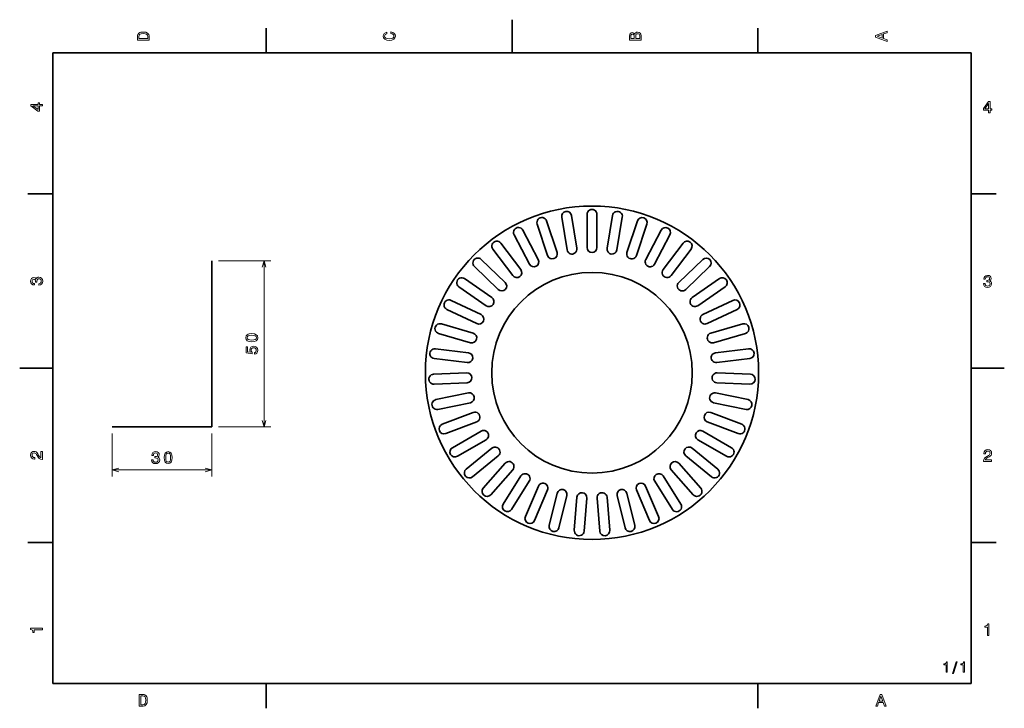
# Model space of a CAD drawing. Extents: x 0 to 297, y 2 to 210.
import ezdxf

# ---------------------------------------------------------------- set-up
doc = ezdxf.new("R2010")
doc.units = 0

msp = doc.modelspace()

# ---------------------------------------------------------------- linework, layer by layer
at = {"color": 7, "lineweight": 35}
for p, q in [((148.5, 200), (148.5, 210)), ((74.300003, 200), (74.300003, 207.5)), ((222.699997, 200), (222.699997, 207.5)), ((287, 200), (10, 200)), ((10, 200), (10, 10)), ((287, 10), (287, 200)), ((10, 157.5), (2.5, 157.5)), ((287, 157.5), (294.5, 157.5)), ((158.93367, 149.375397), (162.100342, 139.890045)), ((165.095657, 140.628326), (163.491547, 150.498825)), ((166.452698, 150.980057), (168.056808, 141.109558)), ((171.13176, 141.357788), (171.13176, 151.357788)), ((174.13176, 151.357788), (174.13176, 141.357788)), ((177.206711, 141.109558), (178.810822, 150.980057)), ((181.771973, 150.498825), (180.167862, 140.628326)), ((183.163177, 139.890045), (186.329849, 149.375397)), ((151.769409, 146.585403), (156.416641, 137.730835)), ((159.25473, 138.940033), (156.088058, 148.4254)), ((189.175461, 148.4254), (186.008789, 138.940033)), ((188.846878, 137.730835), (193.49411, 146.585403)), ((145.145477, 142.682297), (151.152908, 134.687866)), ((153.760284, 136.33667), (149.113037, 145.191223)), ((196.150482, 145.191223), (191.503235, 136.33667)), ((194.110611, 134.687866), (200.118042, 142.682297)), ((148.754578, 132.885635), (142.747147, 140.880066)), ((202.516373, 140.880066), (196.508942, 132.885635)), ((57.92659, 137.315063), (57.92659, 87.315056)), ((139.233429, 137.767181), (146.44545, 130.839935)), ((198.818069, 130.839935), (206.03009, 137.767181)), ((144.367279, 128.676331), (137.155258, 135.603577)), ((208.108261, 135.603577), (200.89624, 128.676331)), ((134.186371, 131.967361), (142.416214, 126.286713)), ((202.847305, 126.286713), (211.077148, 131.967361)), ((140.712021, 123.817757), (132.482178, 129.498398)), ((212.781342, 129.498398), (204.551498, 123.817757)), ((130.13504, 125.433029), (139.16954, 121.146111)), ((206.093979, 121.146111), (215.128479, 125.433029)), ((137.883469, 118.43576), (128.848969, 122.722687)), ((216.414551, 122.722687), (207.380051, 118.43576)), ((127.184341, 118.33345), (136.78952, 115.551277)), ((208.473999, 115.551277), (218.079178, 118.33345)), ((135.95488, 112.669724), (126.349693, 115.451897)), ((218.913818, 115.451897), (209.30864, 112.669724)), ((125.410721, 110.852478), (135.337799, 109.64711)), ((209.92572, 109.64711), (219.852798, 110.852478)), ((134.976196, 106.668983), (125.049103, 107.874352)), ((220.214417, 107.874352), (210.287323, 106.668983)), ((10, 105), (0, 105)), ((287, 105), (297, 105)), ((124.860085, 103.183876), (134.851974, 103.586533)), ((210.411545, 103.586533), (220.403442, 103.183876)), ((134.972778, 100.588966), (124.980881, 100.18631)), ((220.282639, 100.18631), (210.290741, 100.588966)), ((125.546722, 95.526245), (135.34462, 97.526505)), ((209.9189, 97.526505), (219.716797, 95.526245)), ((135.944702, 94.587135), (126.14679, 92.586876)), ((219.11673, 92.586876), (209.318817, 94.587135)), ((127.452827, 88.077927), (136.802994, 91.623978)), ((208.460526, 91.623978), (217.810699, 88.077927)), ((27.92659, 87.315056), (57.92659, 87.315056)), ((137.866806, 88.818932), (128.516632, 85.272881)), ((216.746887, 85.272881), (207.396713, 88.818932)), ((130.529053, 81.03183), (139.189301, 86.03183)), ((140.689301, 83.433746), (132.029053, 78.433746)), ((213.234467, 78.433746), (204.574219, 83.433746)), ((206.074219, 86.03183), (214.734467, 81.03183)), ((134.695709, 74.570427), (142.441757, 80.894882)), ((202.821762, 80.894882), (210.56781, 74.570427)), ((144.339096, 78.571068), (136.593048, 72.246613)), ((208.670471, 72.246613), (200.924423, 78.571068)), ((139.844879, 68.861084), (146.476105, 76.346191)), ((148.721649, 74.356827), (142.090424, 66.871719)), ((203.173096, 66.871719), (196.54187, 74.356827)), ((198.787415, 76.346191), (205.41864, 68.861084)), ((145.843231, 64.051659), (151.187897, 72.503563)), ((194.075623, 72.503563), (199.420288, 64.051659)), ((153.723465, 70.900162), (148.378799, 62.448261)), ((152.535385, 60.26672), (156.455048, 69.466515)), ((188.808472, 69.466515), (192.728134, 60.26672)), ((196.88472, 62.448261), (191.540054, 70.900162)), ((287, 70), (287, 10)), ((159.214996, 68.290619), (155.295319, 59.09082)), ((159.748016, 57.60429), (162.141174, 67.313705)), ((165.054001, 66.595764), (162.660843, 56.886341)), ((167.294342, 56.133327), (168.099014, 66.100899)), ((171.089279, 65.859497), (170.284622, 55.891926)), ((174.978897, 55.891926), (174.17424, 65.859497)), ((177.164505, 66.100899), (177.969177, 56.133327)), ((182.602676, 56.886341), (180.209518, 66.595764)), ((183.122345, 67.313705), (185.515503, 57.60429)), ((189.968201, 59.09082), (186.048523, 68.290619)), ((10, 52.5), (2.5, 52.5)), ((287, 52.5), (294.5, 52.5)), ((10, 10), (287, 10)), ((74.300003, 10), (74.300003, 2.5)), ((222.699997, 10), (222.699997, 2.5))]:
    msp.add_line(p, q, dxfattribs=at)
at = {"color": 7, "lineweight": 13}
for p, q in [((59.92659, 137.315063), (75.70507, 137.315063)), ((73.70507, 87.315056), (73.70507, 137.315063)), ((59.92659, 87.315056), (75.70507, 87.315056)), ((27.92659, 85.315056), (27.92659, 72.32103)), ((57.92659, 85.315056), (57.92659, 72.32103)), ((27.92659, 74.32103), (57.92659, 74.32103))]:
    msp.add_line(p, q, dxfattribs=at)
for points in [[(35.533215, 204.994965), (35.533215, 203.829971), (39.033215, 203.829971), (39.033215, 204.994965), (38.922264, 205.544678), (38.584366, 205.953171), (38.034657, 206.205338), (37.283215, 206.296112), (36.516644, 206.215424), (36.21405, 206.114563), (35.971977, 205.973343), (35.644165, 205.56485), (35.563473, 205.297562)], [(35.951801, 204.959656), (36.027451, 205.342941), (36.259438, 205.605194), (36.672985, 205.761536), (37.283215, 205.811966), (37.873272, 205.756485), (38.286816, 205.600143), (38.533936, 205.332855), (38.614628, 204.959656), (38.614628, 204.298996), (35.951801, 204.298996)], [(111.93206, 205.817017), (112.355698, 205.716141), (112.658287, 205.549713), (112.844887, 205.317734), (112.905403, 205.045395), (112.814629, 204.71759), (112.54229, 204.460388), (112.098488, 204.28891), (111.483215, 204.233429), (110.872986, 204.28891), (110.424141, 204.455338), (110.151802, 204.71254), (110.055984, 205.045395), (110.106415, 205.287476), (110.247627, 205.494247), (110.474571, 205.655624), (110.787247, 205.766571), (110.787247, 206.245682), (110.308144, 206.094391), (109.94503, 205.832138), (109.718086, 205.474075), (109.63739, 205.045395), (109.763474, 204.510818), (110.116501, 204.10231), (110.696472, 203.840057), (111.483215, 203.749283), (112.269958, 203.840057), (112.84993, 204.10231), (113.208, 204.510818), (113.329041, 205.045395), (113.233215, 205.51442), (112.965927, 205.892654), (112.527161, 206.159943), (111.93206, 206.301163)], [(185.542007, 205.630417), (185.249496, 205.983429), (185.052811, 206.074219), (184.81073, 206.104477), (184.432495, 206.03891), (184.160156, 205.842224), (183.993729, 205.524506), (183.933212, 205.080704), (183.933212, 203.835022), (187.433212, 203.835022), (187.433212, 205.151306), (187.36261, 205.620331), (187.155838, 205.968307), (186.828018, 206.185165), (186.384216, 206.260818), (186.08667, 206.215424), (185.839554, 206.094391), (185.65799, 205.897705)], [(185.385666, 204.984879), (185.385666, 204.298996), (184.351807, 204.298996), (184.351807, 205.025223), (184.382065, 205.297562), (184.472839, 205.489197), (184.629181, 205.605194), (184.86116, 205.645538), (185.093155, 205.600143), (185.254532, 205.479111), (185.355408, 205.272339)], [(187.014618, 205.095825), (187.014618, 204.298996), (185.809296, 204.298996), (185.809296, 205.050446), (185.844589, 205.368164), (185.9505, 205.595108), (186.132065, 205.731277), (186.394302, 205.776657), (186.671692, 205.731277), (186.863327, 205.605194), (186.979324, 205.393372)], [(261.633209, 203.466858), (261.633209, 203.930847), (260.604401, 204.298996), (260.604401, 205.695969), (261.633209, 206.064133), (261.633209, 206.538193), (258.128174, 205.257217), (258.128174, 204.742798)], [(260.17572, 204.460388), (258.632477, 205), (260.17572, 205.539627)], [(6.833213, 184.02739), (6.833213, 184.481277), (5.965778, 184.481277), (5.965778, 184.98056), (5.56232, 184.98056), (5.56232, 184.481277), (3.408862, 184.481277), (3.408862, 184.022339), (5.521974, 182.489197), (5.965778, 182.489197), (5.965778, 184.02739)], [(292.277374, 181.916794), (292.731262, 181.916794), (292.731262, 182.784225), (293.23056, 182.784225), (293.23056, 183.187683), (292.731262, 183.187683), (292.731262, 185.341141), (292.272339, 185.341141), (290.739197, 183.228027), (290.739197, 182.784225), (292.277374, 182.784225)], [(291.162842, 183.187683), (292.277374, 184.756134), (292.277374, 183.187683)], [(5.56232, 182.912827), (3.993876, 184.02739), (5.56232, 184.02739)], [(5.733789, 129.979111), (5.769093, 129.979111), (6.253242, 130.059799), (6.616354, 130.296829), (6.848343, 130.670029), (6.934078, 131.164276), (6.848343, 131.688766), (6.626441, 132.082138), (6.273415, 132.334305), (5.819525, 132.425079), (5.521974, 132.384735), (5.2799, 132.273788), (5.0933, 132.092224), (4.957133, 131.850143), (4.684798, 132.177963), (4.251081, 132.293961), (3.857709, 132.218307), (3.560158, 132.00145), (3.373559, 131.648422), (3.307997, 131.164276), (3.388689, 130.710388), (3.610591, 130.362396), (3.963617, 130.135452), (4.432637, 130.059799), (4.467939, 130.059799), (4.467939, 130.508652), (4.145173, 130.548996), (3.913184, 130.680115), (3.771974, 130.891937), (3.721542, 131.189484), (3.761888, 131.451736), (3.867795, 131.643372), (4.039265, 131.759369), (4.271254, 131.804764), (4.518372, 131.759369), (4.684798, 131.638336), (4.785663, 131.426514), (4.815922, 131.139053), (4.810879, 130.942368), (5.209294, 130.942368), (5.199208, 131.189484), (5.244596, 131.507217), (5.365634, 131.744247), (5.56232, 131.885452), (5.819525, 131.935883), (6.112032, 131.880417), (6.328891, 131.734161), (6.465058, 131.502167), (6.510447, 131.194534), (6.460014, 130.876801), (6.308718, 130.644821), (6.066643, 130.498566), (5.733789, 130.443085)], [(290.729126, 130.51622), (290.729126, 130.480911), (290.809814, 129.996765), (291.046844, 129.633652), (291.420044, 129.401657), (291.914276, 129.315933), (292.438782, 129.401657), (292.832153, 129.623566), (293.08429, 129.976593), (293.175079, 130.430481), (293.134735, 130.728027), (293.023773, 130.970108), (292.842224, 131.156708), (292.600159, 131.292877), (292.927948, 131.565216), (293.043945, 131.998932), (292.968292, 132.392303), (292.751434, 132.68985), (292.398407, 132.87645), (291.914276, 132.942017), (291.460388, 132.861313), (291.112396, 132.63942), (290.885468, 132.286392), (290.809814, 131.817368), (290.809814, 131.782074), (291.258636, 131.782074), (291.299011, 132.104828), (291.430115, 132.336823), (291.641937, 132.478027), (291.939484, 132.528473), (292.201721, 132.488113), (292.393372, 132.382217), (292.509369, 132.210739), (292.554749, 131.97876), (292.509369, 131.731628), (292.388336, 131.565216), (292.176514, 131.46434), (291.889069, 131.434082), (291.692383, 131.439133), (291.692383, 131.04071), (291.939484, 131.050797), (292.257202, 131.005417), (292.494232, 130.884369), (292.635468, 130.687683), (292.685883, 130.430481), (292.630402, 130.13797), (292.484161, 129.921112), (292.252167, 129.784943), (291.944519, 129.739563), (291.626801, 129.789993), (291.394806, 129.941284), (291.248566, 130.183365), (291.193085, 130.51622)], [(69.995415, 112.967651), (70.787201, 113.043297), (71.352043, 113.280327), (71.694984, 113.658569), (71.805939, 114.183067), (71.694984, 114.702522), (71.352043, 115.080765), (70.787201, 115.312752), (69.995415, 115.39344), (69.208672, 115.312752), (68.895996, 115.216927), (68.638786, 115.080765), (68.295845, 114.702522), (68.179855, 114.183067), (68.295845, 113.658569), (68.643829, 113.280327), (69.208672, 113.043297)], [(69.995415, 113.451797), (69.385185, 113.492142), (68.946426, 113.618225), (68.689224, 113.845169), (68.598442, 114.183067), (68.689224, 114.515923), (68.946426, 114.742867), (69.385185, 114.86895), (69.995415, 114.909294), (70.610687, 114.86895), (71.049454, 114.742867), (71.306656, 114.515923), (71.392387, 114.183067), (71.306656, 113.845169), (71.049454, 113.618225), (70.610687, 113.492142)], [(70.792244, 109.196327), (71.205788, 109.307274), (71.528557, 109.55439), (71.730286, 109.917503), (71.805939, 110.381485), (71.715157, 110.890846), (71.46804, 111.289261), (71.074669, 111.541428), (70.570343, 111.637245), (70.101326, 111.551514), (69.73317, 111.309433), (69.49614, 110.931198), (69.4104, 110.442001), (69.470917, 110.063759), (69.637344, 109.771255), (68.69426, 109.91246), (68.69426, 111.445602), (68.280716, 111.445602), (68.280716, 109.57457), (70.136627, 109.297188), (70.136627, 109.700645), (69.899597, 109.993156), (69.813858, 110.366356), (69.869339, 110.689117), (70.030716, 110.936234), (70.27784, 111.092575), (70.595558, 111.148056), (70.913284, 111.092575), (71.1604, 110.931198), (71.316742, 110.684074), (71.372215, 110.366356), (71.336914, 110.09906), (71.220924, 109.892288), (71.039368, 109.74099), (70.792244, 109.665344)], [(290.76947, 76.916786), (293.175079, 76.916786), (293.175079, 77.350502), (291.273773, 77.350502), (291.3797, 77.587532), (291.561249, 77.784218), (292.121033, 78.142288), (292.418579, 78.293587), (292.751434, 78.510445), (292.988464, 78.762604), (293.124634, 79.060158), (293.175079, 79.398056), (293.089355, 79.821686), (292.852325, 80.154541), (292.489197, 80.366356), (292.020172, 80.442001), (291.536041, 80.35627), (291.167877, 80.119232), (290.930847, 79.740997), (290.850159, 79.241714), (290.850159, 79.171112), (291.309082, 79.171112), (291.309082, 79.211456), (291.354462, 79.554398), (291.490631, 79.806557), (291.707489, 79.967941), (291.994965, 80.023415), (292.287476, 79.972984), (292.504333, 79.846901), (292.645538, 79.650215), (292.695984, 79.403099), (292.660675, 79.171112), (292.56485, 78.974426), (292.403473, 78.802956), (292.181549, 78.651657), (291.884003, 78.490273), (291.389771, 78.177589), (291.041779, 77.844742), (290.835022, 77.441284), (290.76947, 76.931915)], [(6.833213, 77.519447), (6.833213, 79.925072), (6.399496, 79.925072), (6.399496, 78.023773), (6.162464, 78.129684), (5.965778, 78.311241), (5.607709, 78.871033), (5.456412, 79.168587), (5.239553, 79.501442), (4.987392, 79.738472), (4.689841, 79.874641), (4.351945, 79.925072), (3.928314, 79.839333), (3.595461, 79.602303), (3.383646, 79.239189), (3.307997, 78.770172), (3.393732, 78.286018), (3.630764, 77.91787), (4.009006, 77.680832), (4.508286, 77.600143), (4.578891, 77.600143), (4.578891, 78.059074), (4.538545, 78.059074), (4.195605, 78.104462), (3.943444, 78.240631), (3.782061, 78.457489), (3.726585, 78.744957), (3.777017, 79.03746), (3.903098, 79.254318), (4.099784, 79.395531), (4.346902, 79.445961), (4.578891, 79.41066), (4.775577, 79.314842), (4.947046, 79.153458), (5.098343, 78.931557), (5.259727, 78.634003), (5.572406, 78.139771), (5.90526, 77.791786), (6.308718, 77.585014), (6.818084, 77.519447)], [(39.787689, 77.420456), (39.787689, 77.385147), (39.868378, 76.901001), (40.105408, 76.537888), (40.478607, 76.305901), (40.972855, 76.220169), (41.497345, 76.305901), (41.890717, 76.527802), (42.142883, 76.880829), (42.233658, 77.334717), (42.193314, 77.632271), (42.082367, 77.874344), (41.900803, 78.060944), (41.658722, 78.197113), (41.986542, 78.469444), (42.102539, 78.90316), (42.026886, 79.296532), (41.810028, 79.594086), (41.457001, 79.780685), (40.972855, 79.846245), (40.518967, 79.765556), (40.170975, 79.543655), (39.944031, 79.190628), (39.868378, 78.721603), (39.868378, 78.686302), (40.31723, 78.686302), (40.357574, 79.009071), (40.488693, 79.241058), (40.700516, 79.382271), (40.998062, 79.432701), (41.260315, 79.392357), (41.45195, 79.286446), (41.567947, 79.114975), (41.613342, 78.882988), (41.567947, 78.635872), (41.446915, 78.469444), (41.235092, 78.368576), (40.947632, 78.338318), (40.750946, 78.343369), (40.750946, 77.944946), (40.998062, 77.955032), (41.315796, 77.909645), (41.552826, 77.788605), (41.694031, 77.591919), (41.744461, 77.334717), (41.688995, 77.042213), (41.54274, 76.825348), (41.310745, 76.689186), (41.003113, 76.643799), (40.685379, 76.694229), (40.4534, 76.845528), (40.307144, 77.087601), (40.251663, 77.420456)], [(43.579193, 78.030685), (43.654831, 77.238899), (43.891876, 76.674057), (44.270111, 76.331116), (44.794609, 76.220169), (45.314056, 76.331116), (45.692299, 76.674057), (45.924294, 77.238899), (46.004982, 78.030685), (45.924294, 78.817429), (45.828468, 79.130112), (45.692299, 79.387314), (45.314056, 79.730255), (44.794609, 79.846245), (44.270111, 79.730255), (43.891876, 79.382271), (43.654831, 78.817429)], [(44.063339, 78.030685), (44.103683, 78.640915), (44.229767, 79.079674), (44.456711, 79.336884), (44.794609, 79.427658), (45.127464, 79.336884), (45.354408, 79.079674), (45.480484, 78.640915), (45.520836, 78.030685), (45.480484, 77.415405), (45.354408, 76.976654), (45.127464, 76.719444), (44.794609, 76.633713), (44.456711, 76.719444), (44.229767, 76.976654), (44.103683, 77.415405)], [(291.909241, 24.416786), (292.368164, 24.416786), (292.368164, 27.942001), (292.025208, 27.942001), (291.934448, 27.634365), (291.752899, 27.427593), (291.475525, 27.306557), (291.092224, 27.266211), (291.092224, 26.90814), (291.909241, 26.90814)], [(6.833213, 26.159222), (6.833213, 26.618156), (3.307997, 26.618156), (3.307997, 26.275217), (3.615634, 26.184439), (3.822406, 26.002882), (3.943444, 25.725506), (3.98379, 25.34222), (4.341859, 25.34222), (4.341859, 26.159222)], [(279.416443, 13.428675), (279.809814, 13.428675), (279.809814, 16.450289), (279.515839, 16.450289), (279.438049, 16.1866), (279.28241, 16.009367), (279.044678, 15.905621), (278.716125, 15.871038), (278.716125, 15.564121), (279.416443, 15.564121)], [(281.42218, 13.026657), (281.720459, 13.026657), (282.766571, 16.510807), (282.463989, 16.510807)], [(284.621033, 13.428675), (285.014404, 13.428675), (285.014404, 16.450289), (284.720459, 16.450289), (284.642639, 16.1866), (284.48703, 16.009367), (284.249268, 15.905621), (283.920746, 15.871038), (283.920746, 15.564121), (284.621033, 15.564121)], [(37.194958, 6.666787), (36.029972, 6.666787), (36.029972, 3.166787), (37.194958, 3.166787), (37.744667, 3.277738), (38.153168, 3.615634), (38.405331, 4.165346), (38.496109, 4.916787), (38.415417, 5.683357), (38.314552, 5.985951), (38.173344, 6.228026), (37.764839, 6.555836), (37.497551, 6.636527)], [(37.159653, 6.248199), (37.542938, 6.17255), (37.805187, 5.940562), (37.961525, 5.527017), (38.011959, 4.916787), (37.956482, 4.326729), (37.800144, 3.913184), (37.532852, 3.666066), (37.159653, 3.585375), (36.498989, 3.585375), (36.498989, 6.248199)], [(258.266846, 3.166787), (258.730835, 3.166787), (259.098999, 4.195605), (260.495972, 4.195605), (260.864105, 3.166787), (261.338165, 3.166787), (260.05719, 6.67183), (259.542786, 6.67183)], [(259.260376, 4.624279), (259.799988, 6.167507), (260.33963, 4.624279)]]:
    msp.add_lwpolyline(points, close=True, dxfattribs=at)
for points in [[(74.22271, 135.383209), (73.70507, 137.315063), (73.187431, 135.383209)], [(73.187431, 89.24691), (73.70507, 87.315056), (74.22271, 89.24691)], [(29.858444, 74.838669), (27.92659, 74.32103), (29.858444, 73.803391)], [(55.994736, 73.803391), (57.92659, 74.32103), (55.994736, 74.838669)]]:
    msp.add_lwpolyline(points, dxfattribs=at)
at = {"color": 7, "lineweight": 35}
for radius in [50.25, 30.25]:
    msp.add_circle((172.63176, 103.607788), radius, dxfattribs=at)
for centre, start, end in [((164.972122, 150.739441), 9.230769, 189.230763), ((172.63176, 151.357788), 0, 180.000005), ((180.291397, 150.739441), 350.769231, 170.769237), ((157.510864, 148.900406), 18.461539, 198.461546), ((187.752655, 148.900406), 341.538461, 161.538454), ((150.441223, 145.888306), 27.692307, 207.692314), ((194.822296, 145.888306), 332.307693, 152.307686), ((143.94632, 141.781189), 36.923077, 216.923082), ((201.3172, 141.781189), 323.076923, 143.076918), ((160.677536, 139.415039), 198.461546, 18.461539), ((166.576233, 140.868927), 189.230763, 9.230769), ((172.63176, 141.357788), 180.000005, 360), ((178.687286, 140.868927), 170.769237, 350.769231), ((184.585983, 139.415039), 161.538454, 341.538461), ((138.194336, 136.685379), 46.153846, 226.153851), ((155.088455, 137.033752), 207.692314, 27.692307), ((190.175064, 137.033752), 152.307686, 332.307693), ((207.069183, 136.685379), 313.846154, 133.846149), ((149.953735, 133.786758), 216.923082, 36.923077), ((195.309784, 133.786758), 143.076918, 323.076923), ((133.33429, 130.73288), 55.384614, 235.384619), ((145.406372, 129.758133), 226.153851, 46.153846), ((199.857147, 129.758133), 133.846149, 313.846154), ((211.92923, 130.73288), 304.615386, 124.615381), ((129.492004, 124.077858), 64.615386, 244.615388), ((141.564117, 125.052231), 235.384619, 55.384614), ((203.699402, 125.052231), 124.615381, 304.615386), ((215.771515, 124.077858), 295.384614, 115.384612), ((138.526505, 119.790932), 244.615388, 64.615386), ((206.737015, 119.790932), 115.384612, 295.384614), ((126.767021, 116.89267), 73.846154, 253.846156), ((218.49649, 116.89267), 286.153846, 106.153844), ((136.372192, 114.110497), 253.846156, 73.846154), ((208.891327, 114.110497), 106.153844, 286.153846), ((125.229912, 109.363419), 83.076923, 263.076925), ((220.0336, 109.363419), 276.923077, 96.923075), ((135.156998, 108.158051), 263.076925, 83.076923), ((210.106522, 108.158051), 96.923075, 276.923077), ((124.920486, 101.685089), 92.307691, 272.307693), ((134.912384, 102.087746), 272.307693, 92.307691), ((210.351135, 102.087746), 87.692307, 267.692309), ((220.343033, 101.685089), 267.692309, 87.692307), ((125.846756, 94.056564), 101.53846, 281.538461), ((135.644653, 96.056816), 281.538461, 101.53846), ((209.618866, 96.056816), 78.461539, 258.46154), ((219.416763, 94.056564), 258.46154, 78.461539), ((137.3349, 90.221451), 290.76923, 110.769235), ((207.928619, 90.221451), 69.23077, 249.230765), ((127.984734, 86.675407), 110.769235, 290.76923), ((139.939301, 84.732788), 299.999998, 120.000003), ((205.324219, 84.732788), 60.000002, 239.999997), ((217.278778, 86.675407), 249.230765, 69.23077), ((131.279053, 79.732788), 120.000003, 299.999998), ((143.390427, 79.732971), 309.23077, 129.230772), ((201.873093, 79.732971), 50.76923, 230.769228), ((213.984467, 79.732788), 239.999997, 60.000002), ((135.644379, 73.408524), 129.230772, 309.23077), ((147.598877, 75.351509), 318.461539, 138.46154), ((197.664642, 75.351509), 41.538461, 221.53846), ((209.619141, 73.408524), 230.769228, 50.76923), ((152.455673, 71.701859), 327.692307, 147.692309), ((192.807846, 71.701859), 32.307693, 212.307691), ((140.967651, 67.866402), 138.46154, 318.461539), ((157.835022, 68.878563), 336.923077, 156.923077), ((163.597595, 66.954735), 346.153846, 166.153846), ((181.665924, 66.954735), 13.846154, 193.846154), ((187.428497, 68.878563), 23.076923, 203.076923), ((204.295868, 67.866402), 221.53846, 41.538461), ((169.594147, 65.980194), 355.384615, 175.384614), ((175.669373, 65.980194), 4.615385, 184.615386), ((147.111023, 63.249962), 147.692309, 327.692307), ((198.152496, 63.249962), 212.307691, 32.307693), ((153.915359, 59.678768), 156.923077, 336.923077), ((191.34816, 59.678768), 203.076923, 23.076923), ((161.204437, 57.245316), 166.153846, 346.153846), ((184.059082, 57.245316), 193.846154, 13.846154), ((168.789474, 56.012627), 175.384614, 355.384615), ((176.474045, 56.012627), 184.615386, 4.615385)]:
    msp.add_arc(centre, 1.5, start, end, dxfattribs=at)

doc.saveas('drawing.dxf')
